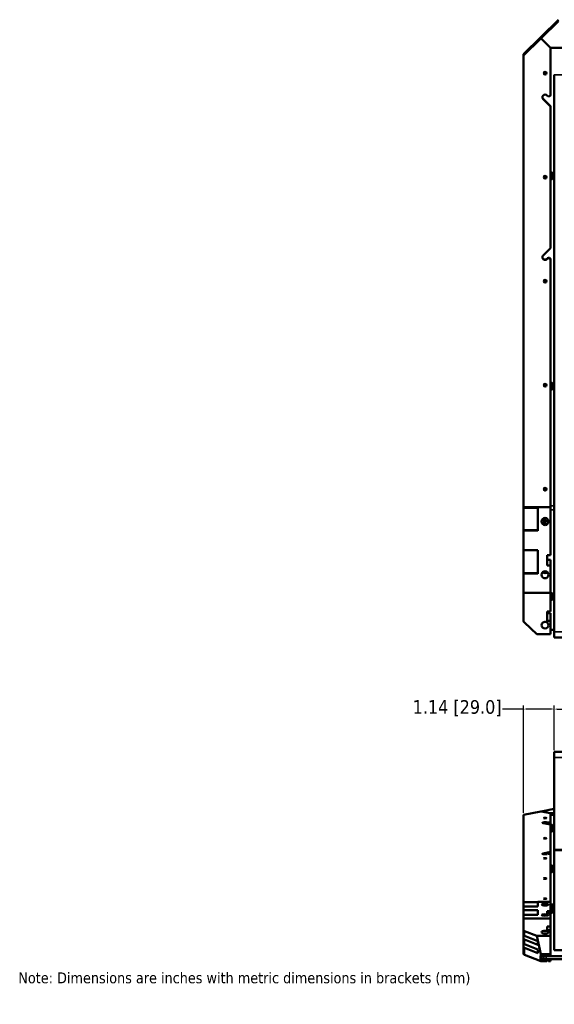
# Model space of a CAD drawing. Header units: inches. Extents: x 1.9 to 64.4, y 1.6 to 69.2.
# Tile 1 of 256: x 2 to 21.7, y 1.7 to 37.9. Entities that reach past the tile are written whole.
import ezdxf

# ---------------------------------------------------------------- set-up
doc = ezdxf.new("R2010")
doc.units = ezdxf.units.IN
doc.header["$MEASUREMENT"] = 0
for name, color, linetype, lineweight in [('Dimension (ANSI)', 7, 'Continuous', 25), ('Symbol (ANSI)', 7, 'Continuous', 25), ('Visible (ANSI)', 7, 'Continuous', 50), ('Visible Narrow (ANSI)', 7, 'Continuous', 35)]:
    doc.layers.add(name, color=color, linetype=linetype, lineweight=lineweight)
doc.styles.add('Note Text (ANSI)', font='tahoma.ttf')
doc.dimstyles.new('Default (ANSI)', dxfattribs={"dimtxt": 0.5, "dimasz": 0.098425, "dimexe": 0.125, "dimexo": 0.0625, "dimgap": 0.031496, "dimtad": 0, "dimtih": 1, "dimtoh": 1, "dimrnd": 1e-08, "dimzin": 4, "dimdsep": 46, "dimtxsty": 'Note Text (ANSI)', "dimcen": 0.09, "dimdle": 0.393701, "dimclrd": 256, "dimclre": 256, "dimclrt": 256, "dimadec": 0, "dimazin": 1, "dimtfac": 1, "dimtofl": 0, "dimtmove": 0, "dimatfit": 3, "dimfxl": 1, "dimtolj": 1, "dimtzin": 4, "dimlwd": -1, "dimlwe": -1, "dimarcsym": 0})

# ---------------------------------------------------------------- blocks, each defined once
blk = doc.blocks.new('*D12')
at = {"layer": 'Defpoints', "color": 0}
for p in [(58.875, 12.524), (21.685, 10.949), (58.875, 10.949)]:
    blk.add_point(p, dxfattribs=at)
at = {"layer": 'Dimension (ANSI)'}
for p, q in [((21.685, 11.012), (21.685, 12.649)), ((21.783, 12.524), (38.212, 12.524)), ((58.777, 12.524), (42.348, 12.524)), ((58.875, 11.012), (58.875, 12.649))]:
    blk.add_line(p, q, dxfattribs=at)
for points in [[(21.783, 12.54), (21.783, 12.507), (21.685, 12.524)], [(58.777, 12.54), (58.777, 12.507), (58.875, 12.524)]]:
    blk.add_solid(points, dxfattribs=at)
at = {"layer": 'Dimension (ANSI)', "insert": (38.244, 12.851), "char_height": 0.5, "attachment_point": 1, "style": 'Note Text (ANSI)'}
blk.add_mtext('\\A1;37.19 [944.6]', dxfattribs=at)
blk = doc.blocks.new('*D13')
at = {"layer": 'Defpoints', "color": 0}
for p in [(20.545, 12.524), (21.685, 10.949), (20.545, 8.634)]:
    blk.add_point(p, dxfattribs=at)
at = {"layer": 'Dimension (ANSI)'}
for p, q in [((20.545, 12.524), (19.779, 12.524)), ((20.545, 8.697), (20.545, 12.649)), ((21.587, 12.524), (20.643, 12.524)), ((21.685, 11.012), (21.685, 12.649))]:
    blk.add_line(p, q, dxfattribs=at)
for points in [[(20.643, 12.54), (20.643, 12.507), (20.545, 12.524)], [(21.587, 12.54), (21.587, 12.507), (21.685, 12.524)]]:
    blk.add_solid(points, dxfattribs=at)
at = {"layer": 'Dimension (ANSI)', "insert": (16.469, 12.851), "char_height": 0.5, "attachment_point": 1, "style": 'Note Text (ANSI)'}
blk.add_mtext('\\A1;1.14 [29.0]', dxfattribs=at)

msp = doc.modelspace()

# ---------------------------------------------------------------- linework, layer by layer
at = {"layer": 'Visible (ANSI)'}
for p, q in [((21.195, 37.273), (21.835, 37.901)), ((21.835, 37.849), (21.195, 37.221)), ((21.185, 37.263), (20.545, 36.635)), ((20.545, 36.583), (21.185, 37.211)), ((21.18, 37.246), (21.185, 37.251)), ((21.18, 37.218), (21.18, 37.246)), ((21.185, 37.223), (21.18, 37.218)), ((21.185, 37.251), (21.185, 37.263)), ((21.195, 37.263), (21.185, 37.263)), ((21.185, 37.251), (21.195, 37.251)), ((21.195, 37.223), (21.185, 37.223)), ((21.185, 37.211), (21.185, 37.223)), ((21.185, 37.211), (21.195, 37.211)), ((21.195, 37.273), (21.195, 37.261)), ((21.195, 37.261), (21.2, 37.266)), ((21.195, 37.251), (21.195, 37.261)), ((21.2, 37.246), (21.195, 37.251)), ((21.195, 37.251), (21.2, 37.246)), ((21.2, 37.238), (21.195, 37.233)), ((21.195, 37.233), (21.195, 37.221)), ((21.195, 37.221), (21.195, 37.211)), ((21.195, 37.211), (21.545, 36.867)), ((21.195, 37.211), (21.545, 36.867)), ((21.2, 37.266), (21.2, 37.238)), ((20.545, 36.635), (20.545, 36.583)), ((21.545, 36.867), (27.018, 36.867)), ((21.545, 36.867), (21.545, 35.138)), ((20.545, 19.961), (20.545, 36.583)), ((21.345, 35.91), (21.345, 35.898)), ((21.685, 15.367), (21.685, 35.868)), ((21.274, 34.989), (21.545, 34.723)), ((21.545, 34.711), (21.274, 34.977)), ((21.416, 35.115), (21.437, 35.094)), ((21.545, 34.723), (21.545, 34.711)), ((21.545, 34.711), (21.545, 29.49)), ((21.583, 32.031), (21.583, 32.275)), ((21.583, 32.275), (21.605, 32.275)), ((21.605, 32.031), (21.605, 32.275)), ((21.666, 32.222), (21.605, 32.275)), ((21.583, 32.031), (21.605, 32.031)), ((21.666, 32.084), (21.605, 32.031)), ((21.666, 32.084), (21.666, 32.222)), ((21.666, 32.222), (21.685, 32.222)), ((21.666, 32.084), (21.685, 32.084)), ((21.274, 29.225), (21.545, 29.49)), ((21.416, 29.098), (21.437, 29.12)), ((21.437, 29.107), (21.416, 29.086)), ((21.545, 29.063), (21.545, 29.076)), ((21.545, 29.063), (21.545, 19.961)), ((21.345, 24.423), (21.345, 24.411)), ((21.583, 24.289), (21.583, 24.533)), ((21.583, 24.533), (21.605, 24.533)), ((21.583, 24.289), (21.605, 24.289)), ((21.605, 24.289), (21.605, 24.533)), ((21.666, 24.48), (21.605, 24.533)), ((21.666, 24.342), (21.605, 24.289)), ((21.666, 24.342), (21.666, 24.48)), ((21.666, 24.48), (21.685, 24.48)), ((21.666, 24.342), (21.685, 24.342)), ((21.345, 20.594), (21.345, 20.582)), ((21.545, 19.961), (20.545, 19.961)), ((20.545, 19.961), (21.08, 19.961)), ((20.545, 19.932), (20.545, 19.961)), ((21.08, 19.96), (21.08, 19.961)), ((21.545, 19.96), (21.08, 19.96)), ((21.08, 19.083), (21.08, 19.96)), ((21.545, 19.96), (21.545, 19.961)), ((21.545, 18.188), (21.545, 19.96)), ((20.545, 19.932), (21.08, 19.932)), ((20.545, 19.107), (20.545, 19.932)), ((20.545, 19.083), (20.545, 19.107)), ((21.08, 19.107), (20.545, 19.107)), ((20.545, 19.083), (20.545, 18.378)), ((21.08, 18.378), (20.545, 18.378)), ((20.545, 18.378), (20.545, 17.525)), ((21.08, 17.501), (21.08, 18.378)), ((21.42, 18.188), (21.545, 18.188)), ((21.42, 17.811), (21.42, 18.188)), ((21.42, 18.014), (21.545, 18.014)), ((21.545, 17.811), (21.42, 17.811)), ((21.545, 18.014), (21.545, 17.811)), ((21.545, 16.796), (21.545, 17.811)), ((20.545, 17.501), (20.545, 17.525)), ((21.08, 17.525), (20.545, 17.525)), ((20.545, 17.501), (20.545, 16.796)), ((20.545, 16.796), (21.545, 16.796)), ((20.545, 16.796), (20.545, 15.788)), ((21.545, 16.796), (21.545, 16.116)), ((21.583, 16.548), (21.583, 16.792)), ((21.583, 16.792), (21.605, 16.792)), ((21.605, 16.548), (21.605, 16.792)), ((21.666, 16.739), (21.605, 16.792)), ((21.666, 16.601), (21.666, 16.739)), ((21.666, 16.739), (21.685, 16.739)), ((21.583, 16.548), (21.605, 16.548)), ((21.666, 16.601), (21.605, 16.548)), ((21.666, 16.601), (21.685, 16.601)), ((21.42, 16.116), (21.545, 16.116)), ((21.42, 15.771), (21.42, 16.116)), ((21.42, 16.057), (21.545, 16.057)), ((21.545, 16.057), (21.545, 15.771)), ((21.043, 15.282), (20.582, 15.707)), ((21.545, 15.771), (21.42, 15.771)), ((21.545, 15.771), (21.545, 15.282)), ((21.545, 15.282), (21.043, 15.282)), ((21.685, 15.443), (21.545, 15.443)), ((21.685, 15.163), (21.685, 15.367)), ((21.685, 15.163), (58.875, 15.163)), ((21.685, 10.745), (21.685, 10.949)), ((21.685, 10.949), (51.853, 10.949)), ((21.685, 7.357), (21.685, 10.745)), ((20.545, 8.634), (21.185, 8.756)), ((21.185, 8.756), (21.195, 8.756)), ((21.685, 8.851), (21.195, 8.757)), ((21.195, 8.757), (21.195, 8.756)), ((21.195, 8.756), (21.545, 8.689)), ((21.195, 8.756), (21.545, 8.689)), ((20.545, 5.418), (20.545, 8.634)), ((21.416, 8.35), (21.437, 8.346)), ((21.545, 8.689), (21.685, 8.689)), ((21.545, 8.689), (21.545, 8.355)), ((21.545, 8.625), (21.685, 8.625)), ((21.545, 8.291), (21.545, 8.355)), ((21.545, 8.272), (21.274, 8.323)), ((21.545, 8.272), (21.545, 7.262)), ((21.583, 8.018), (21.583, 8.262)), ((21.583, 8.262), (21.605, 8.262)), ((21.583, 8.018), (21.605, 8.018)), ((21.605, 8.018), (21.605, 8.262)), ((21.666, 8.209), (21.605, 8.262)), ((21.666, 8.071), (21.605, 8.018)), ((21.666, 8.071), (21.666, 8.209)), ((21.666, 8.209), (21.685, 8.209)), ((21.666, 8.071), (21.685, 8.071)), ((21.274, 7.21), (21.545, 7.262)), ((21.545, 7.262), (21.545, 7.198)), ((21.685, 7.318), (21.685, 7.357)), ((21.685, 3.652), (21.685, 7.318)), ((21.437, 7.188), (21.416, 7.184)), ((21.545, 7.198), (21.505, 7.19)), ((21.545, 7.179), (21.545, 5.424)), ((21.583, 6.52), (21.583, 6.764)), ((21.583, 6.764), (21.605, 6.764)), ((21.605, 6.52), (21.605, 6.764)), ((21.666, 6.711), (21.605, 6.764)), ((21.666, 6.573), (21.605, 6.52)), ((21.666, 6.573), (21.666, 6.711)), ((21.666, 6.711), (21.685, 6.711)), ((21.666, 6.573), (21.685, 6.573)), ((21.583, 6.52), (21.605, 6.52)), ((21.08, 5.418), (20.545, 5.418)), ((20.545, 5.418), (21.08, 5.418)), ((20.545, 5.413), (20.545, 5.418)), ((20.545, 5.413), (21.08, 5.413)), ((20.545, 5.255), (20.545, 5.413)), ((20.545, 5.255), (20.545, 5.255)), ((21.08, 5.255), (20.545, 5.255)), ((20.545, 5.255), (20.545, 5.118)), ((21.08, 5.118), (20.545, 5.118)), ((20.545, 5.118), (20.545, 4.949)), ((21.545, 5.424), (21.08, 5.424)), ((21.08, 5.255), (21.08, 5.424)), ((21.08, 4.949), (21.08, 5.118)), ((21.42, 5.081), (21.545, 5.081)), ((21.42, 5.009), (21.42, 5.081)), ((21.545, 5.081), (21.545, 5.424)), ((21.545, 5.081), (21.545, 5.009)), ((21.583, 5.022), (21.583, 5.266)), ((21.583, 5.266), (21.605, 5.266)), ((21.605, 5.022), (21.605, 5.266)), ((21.666, 5.213), (21.605, 5.266)), ((21.666, 5.075), (21.605, 5.022)), ((21.666, 5.075), (21.666, 5.213)), ((21.666, 5.213), (21.685, 5.213)), ((21.666, 5.075), (21.685, 5.075)), ((20.545, 4.949), (20.545, 4.949)), ((21.08, 4.949), (20.545, 4.949)), ((20.545, 4.949), (20.545, 4.812)), ((20.545, 4.812), (21.545, 4.812)), ((20.545, 4.812), (20.545, 4.385)), ((21.545, 5.009), (21.42, 5.009)), ((21.545, 4.812), (21.545, 5.009)), ((21.545, 4.812), (21.545, 4.524)), ((21.583, 5.022), (21.605, 5.022)), ((20.545, 4.385), (20.545, 4.211)), ((21.043, 4.171), (20.582, 4.351)), ((21.42, 4.524), (21.545, 4.524)), ((21.42, 4.378), (21.42, 4.524)), ((21.545, 4.378), (21.42, 4.378)), ((21.545, 4.524), (21.545, 4.378)), ((21.545, 4.378), (21.545, 4.171)), ((20.545, 4.211), (20.545, 4.077)), ((20.545, 4.077), (20.545, 3.903)), ((20.582, 4.177), (21.08, 3.983)), ((21.08, 3.848), (20.582, 4.043)), ((21.545, 4.171), (21.043, 4.171)), ((21.185, 3.499), (21.043, 4.171)), ((21.545, 3.499), (21.545, 4.171)), ((20.545, 3.768), (20.545, 3.903)), ((20.545, 3.768), (20.545, 3.515)), ((20.582, 3.868), (21.08, 3.674)), ((21.08, 3.54), (20.582, 3.734)), ((21.08, 3.983), (21.08, 3.848)), ((21.08, 3.674), (21.08, 3.54)), ((58.875, 3.652), (21.685, 3.652)), ((20.582, 3.481), (21.185, 3.246)), ((21.18, 3.313), (21.18, 3.441)), ((21.18, 3.441), (21.185, 3.439)), ((21.185, 3.311), (21.18, 3.313)), ((21.185, 3.499), (21.545, 3.499)), ((21.185, 3.439), (21.185, 3.499)), ((21.185, 3.439), (21.185, 3.39)), ((21.185, 3.439), (21.545, 3.439)), ((21.185, 3.246), (21.185, 3.311)), ((21.545, 3.311), (21.185, 3.311)), ((21.222, 3.355), (21.298, 3.325)), ((59.173, 3.426), (21.387, 3.426)), ((59.173, 3.311), (21.387, 3.311)), ((21.408, 3.246), (21.408, 3.264)), ((21.408, 3.264), (21.471, 3.264)), ((21.471, 3.264), (21.471, 3.246)), ((21.545, 3.439), (21.545, 3.499)), ((21.545, 3.246), (21.545, 3.311)), ((21.185, 3.246), (21.408, 3.246)), ((21.471, 3.246), (21.545, 3.246))]:
    msp.add_line(p, q, dxfattribs=at)
for centre, major_axis, ratio in [((21.345, 35.93), (-0.052, 0), 0.981793), ((21.345, 32.101), (-0.052, 0), 0.981793), ((21.345, 28.272), (-0.052, 0), 0.981793), ((21.345, 24.443), (-0.052, 0), 0.981793), ((21.345, 20.614), (-0.052, 0), 0.981793), ((21.345, 19.428), (0, -0.13), 0.996287), ((21.345, 19.447), (-0.052, 0), 0.920845), ((21.345, 17.467), (0, -0.13), 0.996287), ((21.345, 15.612), (-0.13, 0), 0.920845), ((21.345, 8.508), (-0.052, 0), 0.189952), ((21.345, 7.767), (-0.052, 0), 0.189952), ((21.345, 7.026), (-0.052, 0), 0.189952), ((21.345, 6.285), (-0.052, 0), 0.189952), ((21.345, 5.544), (-0.052, 0), 0.189952), ((21.345, 5.321), (-0.13, 0), 0.194196), ((21.345, 4.942), (-0.13, 0), 0.194196), ((21.345, 4.311), (-0.13, 0), 0.389928)]:
    msp.add_ellipse(centre, major_axis=major_axis, ratio=ratio, dxfattribs=at)
for centre, major_axis, ratio, start_param, end_param in [((21.345, 35.934), (-0.0361, 0), 0.981793, 5.759587, 6.806784), ((21.345, 35.934), (-0.0361, 0), 0.981793, 4.712389, 5.759587), ((21.345, 35.934), (0.0361, 0), 0.981793, 3.665191, 4.712389), ((21.345, 35.934), (-0.0361, 0), 0.981793, 3.665191, 4.712389), ((21.345, 35.934), (0.0361, 0), 0.981793, 4.712389, 5.759587), ((21.345, 35.934), (0.0361, 0), 0.981793, 5.759587, 6.806784), ((21.345, 35.046), (-0.1, 0), 0.981793, 3.926991, 7.068583), ((21.345, 35.058), (-0.1, 0), 0.981793, 0.062921, 0.785398), ((21.482, 35.138), (0.063, 0), 0.981793, 3.926991, 6.283185), ((21.345, 32.113), (-0.052, 0), 0.981793, 0.121218, 3.020374), ((21.345, 29.155), (-0.1, 0), 0.981793, 5.497787, 8.63938), ((21.345, 29.168), (-0.1, 0), 0.981793, 0.062921, 2.356194), ((21.482, 29.076), (0.063, 0), 0.981793, 0, 2.356194), ((21.482, 29.063), (0.063, 0), 0.981793, 0, 2.356194), ((21.345, 28.284), (-0.052, 0), 0.981793, 0.121218, 3.020374), ((21.345, 24.447), (-0.0361, 0), 0.981793, 5.759587, 6.806784), ((21.345, 24.447), (-0.0361, 0), 0.981793, 4.712389, 5.759587), ((21.345, 24.447), (0.0361, 0), 0.981793, 3.665191, 4.712389), ((21.345, 24.447), (-0.0361, 0), 0.981793, 3.665191, 4.712389), ((21.345, 24.447), (0.0361, 0), 0.981793, 4.712389, 5.759587), ((21.345, 24.447), (0.0361, 0), 0.981793, 5.759587, 6.806784), ((21.345, 20.618), (-0.0361, 0), 0.981793, 5.759587, 6.806784), ((21.345, 20.618), (-0.0361, 0), 0.981793, 4.712389, 5.759587), ((21.345, 20.618), (0.0361, 0), 0.981793, 3.665191, 4.712389), ((21.345, 20.618), (-0.0361, 0), 0.981793, 3.665191, 4.712389), ((21.345, 20.618), (0.0361, 0), 0.981793, 4.712389, 5.759587), ((21.345, 20.618), (0.0361, 0), 0.981793, 5.759587, 6.806784), ((21.345, 19.447), (-0.13, 0), 0.920845, 0.077315, 3.064278), ((21.345, 19.497), (0.052, 0), 0.920845, 3.689806, 5.734972), ((21.345, 17.648), (0.13, 0), 0.920845, 3.95203, 5.472748), ((20.67, 15.788), (-0.125, 0), 0.920845, 0, 0.785398), ((21.345, 15.848), (0.13, 0), 0.920845, 4.561128, 4.86365), ((21.345, 8.337), (-0.1, 0), 0.189952, 3.926991, 7.068583), ((21.482, 8.355), (0.063, 0), 0.189952, 3.926991, 6.283185), ((21.482, 8.291), (0.063, 0), 0.189952, 5.082115, 6.283185), ((21.345, 7.197), (-0.1, 0), 0.189952, 5.497787, 8.63938), ((21.482, 7.179), (0.063, 0), 0.189952, 0, 2.356194), ((21.345, 5.276), (-0.13, 0), 0.389928, 3.786324, 5.638454), ((20.67, 4.385), (-0.125, 0), 0.389928, 0, 0.785398), ((20.67, 4.211), (-0.125, 0), 0.389928, 0, 0.785398), ((20.67, 4.077), (-0.125, 0), 0.389928, 0, 0.785398), ((20.67, 3.903), (-0.125, 0), 0.389928, 0, 0.785398), ((20.67, 3.768), (-0.125, 0), 0.389928, 0, 0.785398), ((20.67, 3.515), (-0.125, 0), 0.389928, 0, 0.785398), ((21.31, 3.39), (-0.125, 0), 0.389928, 0, 0.785398), ((21.387, 3.36), (0.125, 0), 0.389928, 3.926991, 4.712389), ((21.387, 3.475), (-0.125, 0), 0.389928, 0.833228, 1.570796)]:
    msp.add_ellipse(centre, major_axis=major_axis, ratio=ratio, start_param=start_param, end_param=end_param, dxfattribs=at)
for points, weights in [([(21.345, 35.969), (21.329, 35.961), (21.314, 35.951)], [2.01272135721, 2.32409043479, 2.01272135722]), ([(21.314, 35.951), (21.314, 35.935), (21.314, 35.916)], [2.01272135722, 2.32409043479, 2.01272135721]), ([(21.314, 35.916), (21.329, 35.908), (21.345, 35.898)], [2.01272135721, 2.32409043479, 2.01272135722]), ([(21.376, 35.951), (21.361, 35.961), (21.345, 35.969)], [2.01272135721, 2.32409043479, 2.01272135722]), ([(21.345, 35.898), (21.361, 35.908), (21.376, 35.916)], [2.01272135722, 2.32409043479, 2.01272135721]), ([(21.376, 35.934), (21.376, 35.942), (21.376, 35.951)], [2.16840589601, 2.16840589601, 2.01272135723]), ([(21.376, 35.916), (21.376, 35.926), (21.376, 35.934)], [2.01272135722, 2.16840589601, 2.16840589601]), ([(21.345, 24.482), (21.329, 24.474), (21.314, 24.464)], [2.01272135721, 2.32409043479, 2.01272135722]), ([(21.314, 24.464), (21.314, 24.448), (21.314, 24.429)], [2.01272135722, 2.32409043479, 2.01272135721]), ([(21.314, 24.429), (21.329, 24.421), (21.345, 24.411)], [2.01272135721, 2.32409043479, 2.01272135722]), ([(21.376, 24.464), (21.361, 24.474), (21.345, 24.482)], [2.01272135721, 2.32409043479, 2.01272135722]), ([(21.345, 24.411), (21.361, 24.421), (21.376, 24.429)], [2.01272135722, 2.32409043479, 2.01272135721]), ([(21.376, 24.447), (21.376, 24.455), (21.376, 24.464)], [2.16840589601, 2.16840589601, 2.01272135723]), ([(21.376, 24.429), (21.376, 24.439), (21.376, 24.447)], [2.01272135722, 2.16840589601, 2.16840589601]), ([(21.345, 20.653), (21.329, 20.645), (21.314, 20.635)], [2.01272135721, 2.32409043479, 2.01272135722]), ([(21.314, 20.635), (21.314, 20.619), (21.314, 20.6)], [2.01272135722, 2.32409043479, 2.01272135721]), ([(21.314, 20.6), (21.329, 20.592), (21.345, 20.582)], [2.01272135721, 2.32409043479, 2.01272135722]), ([(21.376, 20.635), (21.361, 20.645), (21.345, 20.653)], [2.01272135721, 2.32409043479, 2.01272135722]), ([(21.345, 20.582), (21.361, 20.592), (21.376, 20.6)], [2.01272135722, 2.32409043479, 2.01272135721]), ([(21.376, 20.618), (21.376, 20.626), (21.376, 20.635)], [2.16840589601, 2.16840589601, 2.01272135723]), ([(21.376, 20.6), (21.376, 20.61), (21.376, 20.618)], [2.01272135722, 2.16840589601, 2.16840589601])]:
    msp.add_rational_spline(points, weights, degree=2, dxfattribs=at)
at = {"layer": 'Visible Narrow (ANSI)'}
for p, q in [((58.875, 35.868), (21.685, 35.868)), ((21.274, 34.977), (21.274, 34.989)), ((21.416, 29.086), (21.416, 29.098)), ((21.437, 29.12), (21.437, 29.107)), ((21.545, 20.003), (21.685, 20.003)), ((21.685, 19.858), (21.545, 19.858)), ((20.545, 19.083), (21.08, 19.083)), ((20.545, 17.501), (21.08, 17.501)), ((21.685, 15.367), (58.875, 15.367)), ((21.685, 10.745), (58.875, 10.745)), ((21.416, 8.35), (21.416, 8.296)), ((21.437, 8.346), (21.437, 8.292)), ((21.685, 7.357), (58.875, 7.357)), ((21.685, 7.318), (58.875, 7.318)), ((21.274, 7.21), (21.274, 7.184)), ((20.545, 5.255), (21.08, 5.255)), ((21.545, 5.34), (21.685, 5.34)), ((21.685, 5.295), (21.545, 5.295)), ((20.545, 4.949), (21.08, 4.949)), ((20.582, 4.177), (20.582, 4.351)), ((20.582, 3.868), (20.582, 4.043)), ((20.582, 3.481), (20.582, 3.734)), ((21.222, 3.355), (21.222, 3.439)), ((21.298, 3.439), (21.298, 3.325)), ((21.387, 3.311), (21.387, 3.426))]:
    msp.add_line(p, q, dxfattribs=at)

# ---------------------------------------------------------------- texts
at = {"layer": 'Symbol (ANSI)', "insert": (1.951, 2.828), "char_height": 0.4, "width": 17.02626, "attachment_point": 1, "style": 'Note Text (ANSI)'}
msp.add_mtext('{\\fTahoma|b0|i0;\\H0.4000;Note: Dimensions are inches with metric dimensions in brackets (mm)}', dxfattribs=at)

# ---------------------------------------------------------------- dimensions: what is measured, and where the dimension line sits
at = {"layer": 'Dimension (ANSI)'}
for base, p2, override, picture, middle in [((20.545, 12.524), (20.545, 8.634), {"dimtih": 0, "dimtoh": 0, "dimdec": 2, "dimtp": 0, "dimtm": 0, "dimtdec": 2, "dimatfit": 2}, '*D13', (18.108, 12.524)), ((58.875, 12.524), (58.875, 10.949), {"dimtih": 0, "dimtoh": 0, "dimdec": 2, "dimtp": 0, "dimtm": 0, "dimtdec": 2, "dimatfit": 1}, '*D12', (40.28, 12.524))]:
    dim = msp.add_linear_dim(base=base, p1=(21.685, 10.949), p2=p2, angle=180, dimstyle='Default (ANSI)', override=override, dxfattribs=at)
    dim.commit()
    dim.dimension.update_dxf_attribs({"geometry": picture, "text_midpoint": middle, "dimtype": 160})

doc.saveas('drawing.dxf')
